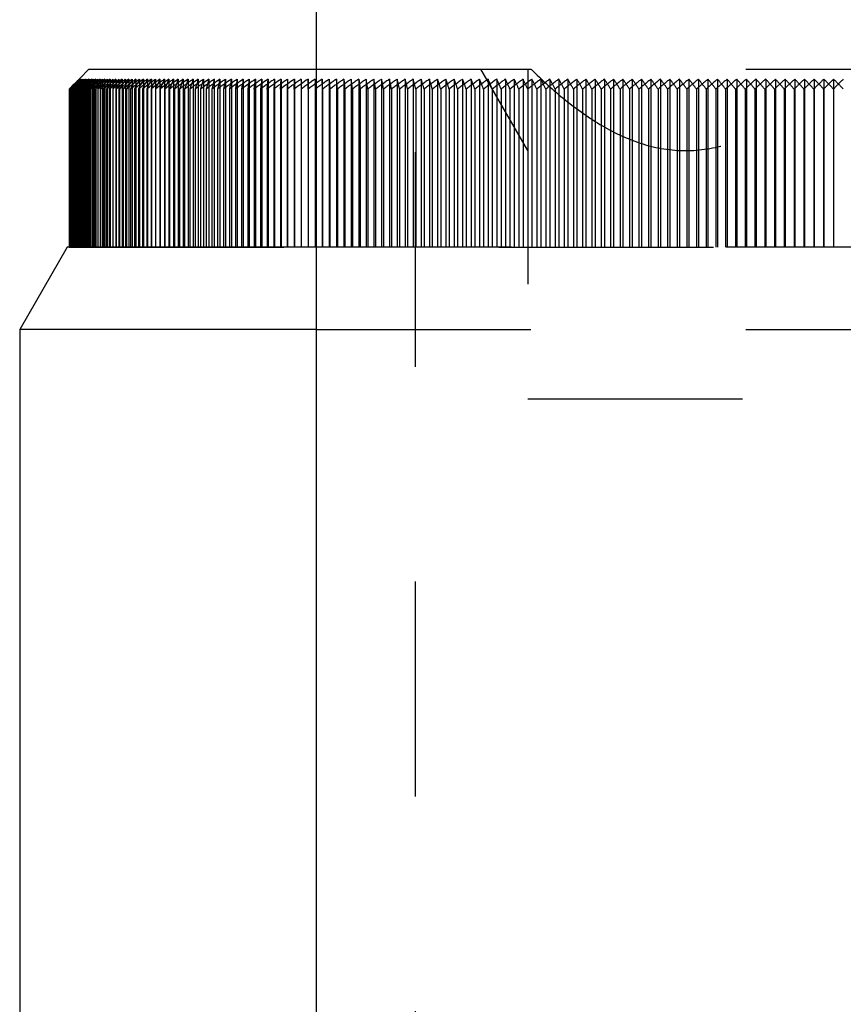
# Model space of a CAD drawing. Header units: millimetres. Extents: x 416 to 584, y 372 to 628.
# Tile 4 of 6: x 475 to 500, y 541 to 570. Entities that reach past the tile are written whole.
import ezdxf

# ---------------------------------------------------------------- set-up
doc = ezdxf.new("R2010")
doc.units = ezdxf.units.MM
doc.header["$LTSCALE"] = 65.185185
doc.linetypes.add('HIDDEN', pattern=[0.2, 0.1, -0.1])
for name, color, linetype in [('FASEN', 7, 'CONTINUOUS'), ('FLAECHEN', 7, 'CONTINUOUS'), ('KOERPER', 7, 'CONTINUOUS'), ('KONST.EL_MIT_GEO', 7, 'CONTINUOUS')]:
    doc.layers.add(name, color=color, linetype=linetype)

msp = doc.modelspace()

# ---------------------------------------------------------------- linework, layer by layer
at = {"layer": 'FASEN', "color": 7, "linetype": 'Continuous'}
for p, q in [((476.443, 563.5), (475, 561)), ((484, 563.5), (476.443, 563.5)), ((484, 561), (475, 561))]:
    msp.add_line(p, q, dxfattribs=at)
at = {"layer": 'FASEN', "color": 8, "linetype": 'HIDDEN'}
for p, q in [((516, 563.5), (484, 563.5)), ((484, 561), (516, 561))]:
    msp.add_line(p, q, dxfattribs=at)
at = {"layer": 'FLAECHEN', "color": 8, "linetype": 'HIDDEN'}
msp.add_line((487, 605.5), (487, 491.5), dxfattribs=at)
at = {"layer": 'FLAECHEN', "color": 7, "linetype": 'Continuous'}
for p, q in [((484, 604.5), (484, 479.5)), ((475, 561), (475, 511.572))]:
    msp.add_line(p, q, dxfattribs=at)
at = {"layer": 'KOERPER', "color": 7, "linetype": 'Continuous'}
msp.add_line((484, 604.5), (484, 479.5), dxfattribs=at)
at = {"layer": 'KONST.EL_MIT_GEO', "color": 8, "linetype": 'HIDDEN'}
for p, q in [((487, 605.5), (487, 491.5)), ((484, 568.9), (516, 568.9)), ((490.425, 566.432), (489, 568.9)), ((490.425, 568.9), (490.425, 558.9)), ((476.505, 568.301), (476.605, 568.402)), ((476.524, 568.301), (476.621, 568.402)), ((476.559, 568.301), (476.653, 568.402)), ((476.611, 568.402), (476.562, 568.352)), ((476.626, 568.426), (476.586, 568.386)), ((476.635, 568.402), (476.587, 568.352)), ((476.605, 568.402), (476.654, 568.453)), ((476.608, 568.301), (476.699, 568.402)), ((476.66, 568.452), (476.611, 568.402)), ((476.621, 568.402), (476.633, 568.415)), ((476.653, 568.453), (476.626, 568.426)), ((476.633, 568.415), (476.67, 568.453)), ((476.683, 568.452), (476.635, 568.402)), ((476.821, 568.621), (476.653, 568.453)), ((476.702, 568.502), (476.653, 568.453)), ((476.654, 568.453), (476.704, 568.503)), ((476.674, 568.402), (476.659, 568.386)), ((476.709, 568.502), (476.66, 568.452)), ((476.672, 568.301), (476.761, 568.402)), ((476.72, 568.452), (476.674, 568.402)), ((476.73, 568.502), (476.683, 568.452)), ((476.728, 568.402), (476.683, 568.352)), ((476.802, 568.602), (476.702, 568.502)), ((476.704, 568.503), (476.753, 568.552)), ((476.806, 568.602), (476.709, 568.502)), ((476.767, 568.502), (476.72, 568.452)), ((476.773, 568.452), (476.728, 568.402)), ((476.825, 568.602), (476.73, 568.502)), ((476.752, 568.301), (476.838, 568.402)), ((476.753, 568.552), (476.802, 568.602)), ((476.798, 568.402), (476.754, 568.352)), ((476.859, 568.602), (476.767, 568.502)), ((476.818, 568.502), (476.773, 568.452)), ((476.841, 568.452), (476.798, 568.402)), ((476.802, 568.602), (476.802, 563.5)), ((476.814, 568.602), (476.814, 563.5)), ((476.863, 568.552), (476.818, 568.502)), ((476.825, 568.602), (476.825, 563.5)), ((476.84, 568.602), (476.84, 563.5)), ((476.882, 568.402), (476.84, 568.352)), ((476.884, 568.502), (476.841, 568.452)), ((476.847, 568.301), (476.93, 568.402)), ((476.859, 568.602), (476.859, 563.5)), ((476.907, 568.602), (476.863, 568.552)), ((476.881, 568.602), (476.881, 563.5)), ((476.924, 568.452), (476.882, 568.402)), ((476.971, 568.602), (476.884, 568.502)), ((476.907, 568.602), (476.907, 563.5)), ((476.966, 568.502), (476.924, 568.452)), ((476.937, 568.602), (476.937, 563.5)), ((477.05, 568.602), (476.966, 568.502)), ((476.971, 568.602), (476.971, 563.5)), ((476.981, 568.402), (476.971, 568.389)), ((477.022, 568.452), (476.981, 568.402)), ((477.008, 568.602), (477.008, 563.5)), ((477.062, 568.502), (477.022, 568.452)), ((477.095, 568.402), (477.041, 568.332)), ((477.05, 568.602), (477.05, 563.5)), ((477.143, 568.602), (477.062, 568.502)), ((477.094, 568.602), (477.094, 563.5)), ((477.134, 568.452), (477.095, 568.402)), ((477.173, 568.502), (477.134, 568.452)), ((477.143, 568.602), (477.143, 563.5)), ((477.251, 568.602), (477.173, 568.502)), ((477.224, 568.402), (477.174, 568.335)), ((477.195, 568.602), (477.195, 563.5)), ((477.251, 568.602), (477.251, 563.5)), ((477.374, 568.602), (477.299, 568.502)), ((477.311, 568.602), (477.311, 563.5)), ((477.368, 568.402), (477.322, 568.338)), ((477.374, 568.602), (477.374, 568.301)), ((477.512, 568.602), (477.44, 568.502)), ((477.441, 568.602), (477.441, 563.5)), ((477.526, 568.402), (477.484, 568.341)), ((477.512, 568.602), (477.512, 563.5)), ((477.595, 568.502), (477.526, 568.402)), ((477.586, 568.602), (477.586, 563.5)), ((477.664, 568.602), (477.595, 568.502)), ((477.699, 568.402), (477.661, 568.344)), ((477.664, 568.602), (477.664, 563.5)), ((477.765, 568.502), (477.699, 568.402)), ((477.745, 568.602), (477.745, 563.5)), ((477.83, 568.602), (477.765, 568.502)), ((477.83, 568.602), (477.83, 563.5)), ((477.886, 568.402), (477.851, 568.346)), ((477.949, 568.502), (477.886, 568.402)), ((477.919, 568.602), (477.919, 563.5)), ((478.011, 568.602), (477.949, 568.502)), ((478.011, 568.602), (478.011, 563.5)), ((478.088, 568.402), (478.056, 568.348)), ((478.147, 568.502), (478.088, 568.402)), ((478.107, 568.602), (478.107, 563.5)), ((478.207, 568.602), (478.147, 568.502)), ((478.207, 568.602), (478.207, 563.5)), ((478.304, 568.402), (478.274, 568.35)), ((478.36, 568.502), (478.304, 568.402)), ((478.309, 568.602), (478.309, 563.5)), ((478.416, 568.602), (478.36, 568.502)), ((478.416, 568.602), (478.416, 563.5)), ((478.533, 568.402), (478.506, 568.351)), ((478.526, 568.602), (478.526, 563.5)), ((478.586, 568.502), (478.533, 568.402)), ((478.639, 568.602), (478.586, 568.502)), ((478.639, 568.602), (478.639, 563.5)), ((478.777, 568.402), (478.752, 568.352)), ((478.756, 568.602), (478.756, 563.5)), ((478.827, 568.502), (478.777, 568.402)), ((478.876, 568.602), (478.827, 568.502)), ((478.876, 568.602), (478.876, 563.5)), ((479, 568.602), (479, 563.5)), ((479.035, 568.402), (479.011, 568.352)), ((479.081, 568.502), (479.035, 568.402)), ((479.127, 568.602), (479.081, 568.502)), ((479.127, 568.602), (479.124, 568.301)), ((479.257, 568.602), (479.257, 563.5)), ((479.306, 568.402), (479.284, 568.352)), ((479.348, 568.502), (479.306, 568.402)), ((479.391, 568.602), (479.348, 568.502)), ((479.391, 568.602), (479.391, 563.5)), ((479.528, 568.602), (479.528, 563.5)), ((479.59, 568.402), (479.57, 568.352)), ((479.629, 568.502), (479.59, 568.402)), ((479.669, 568.602), (479.629, 568.502)), ((479.669, 568.602), (479.669, 563.5)), ((479.812, 568.602), (479.812, 563.5)), ((479.888, 568.402), (479.87, 568.352)), ((479.923, 568.502), (479.888, 568.402)), ((479.959, 568.602), (479.923, 568.502)), ((479.959, 568.602), (479.959, 563.5)), ((480.109, 568.602), (480.109, 563.5)), ((480.198, 568.402), (480.166, 568.301)), ((480.231, 568.502), (480.198, 568.402)), ((480.263, 568.602), (480.231, 568.502)), ((480.263, 568.602), (480.263, 563.5)), ((480.42, 568.602), (480.42, 563.5)), ((480.522, 568.402), (480.493, 568.301)), ((480.551, 568.502), (480.522, 568.402)), ((480.579, 568.602), (480.551, 568.502)), ((480.579, 568.602), (480.579, 563.5)), ((480.742, 568.602), (480.742, 563.5)), ((480.858, 568.402), (480.832, 568.301)), ((480.883, 568.502), (480.858, 568.402)), ((480.908, 568.602), (480.883, 568.502)), ((480.908, 568.602), (480.908, 563.5)), ((481.077, 568.602), (481.077, 563.5)), ((481.206, 568.402), (481.184, 568.301)), ((481.25, 568.602), (481.206, 568.402)), ((481.25, 568.602), (481.25, 563.5)), ((481.425, 568.602), (481.425, 563.5)), ((481.603, 568.602), (481.603, 563.5)), ((481.784, 568.602), (481.784, 563.5)), ((481.969, 568.602), (481.924, 568.301)), ((481.969, 568.602), (481.969, 563.5)), ((482.156, 568.602), (482.156, 563.5)), ((482.346, 568.602), (482.312, 568.301)), ((482.346, 568.602), (482.346, 563.5)), ((482.539, 568.602), (482.539, 563.5)), ((482.734, 568.602), (482.711, 568.301)), ((482.734, 568.602), (482.734, 563.5)), ((482.933, 568.602), (482.933, 563.5)), ((483.134, 568.602), (483.122, 568.301)), ((483.134, 568.602), (483.134, 563.5)), ((483.338, 568.602), (483.338, 563.5)), ((483.544, 568.602), (483.543, 568.301)), ((483.544, 568.602), (483.544, 563.5)), ((483.966, 568.602), (483.966, 563.5)), ((483.966, 568.602), (483.975, 568.301)), ((484.18, 568.602), (484, 568.474)), ((484.18, 568.602), (484.18, 563.5)), ((484.195, 568.301), (484.18, 568.602)), ((484.397, 568.602), (484.397, 563.5)), ((484.397, 568.602), (484.417, 568.301)), ((484.617, 568.602), (484.617, 563.5)), ((484.642, 568.301), (484.617, 568.602)), ((484.839, 568.602), (484.839, 563.5)), ((484.839, 568.602), (484.87, 568.301)), ((485.063, 568.602), (485.063, 563.5)), ((485.1, 568.301), (485.063, 568.602)), ((485.29, 568.602), (485.29, 563.5)), ((485.29, 568.602), (485.332, 568.301)), ((485.52, 568.602), (485.52, 563.5)), ((485.567, 568.301), (485.52, 568.602)), ((485.751, 568.602), (485.751, 563.5)), ((485.985, 568.602), (485.985, 563.5)), ((486.222, 568.602), (486.222, 563.5)), ((486.46, 568.602), (486.46, 563.5)), ((486.701, 568.602), (486.701, 563.5)), ((486.944, 568.602), (486.944, 563.5)), ((487.189, 568.602), (487.189, 563.5)), ((487.436, 568.602), (487.436, 563.5)), ((487.685, 568.602), (487.685, 563.5)), ((487.936, 568.602), (487.936, 563.5)), ((488.189, 568.602), (488.189, 563.5)), ((488.444, 568.602), (488.444, 563.5)), ((488.7, 568.602), (488.7, 563.5)), ((488.959, 568.602), (488.959, 563.5)), ((489.219, 568.602), (489.219, 563.5)), ((489.481, 568.602), (489.481, 563.5)), ((489.745, 568.602), (489.745, 563.5)), ((490.011, 568.602), (490.011, 563.5)), ((490.278, 568.602), (490.278, 563.5)), ((490.547, 568.602), (490.547, 563.5)), ((490.817, 568.602), (490.817, 563.5)), ((491.088, 568.602), (491.088, 563.5)), ((491.362, 568.602), (491.362, 563.5)), ((491.636, 568.602), (491.636, 563.5)), ((491.912, 568.602), (491.912, 563.5)), ((492.189, 568.602), (492.189, 563.5)), ((492.468, 568.602), (492.468, 563.5)), ((492.747, 568.602), (492.747, 563.5)), ((493.028, 568.602), (493.028, 563.5)), ((493.31, 568.602), (493.31, 563.5)), ((493.593, 568.602), (493.593, 563.5)), ((493.877, 568.602), (493.877, 563.5)), ((494.162, 568.602), (494.162, 563.5)), ((494.448, 568.602), (494.448, 563.5)), ((494.735, 568.602), (494.735, 563.5)), ((495.023, 568.602), (495.023, 563.5)), ((495.312, 568.602), (495.312, 563.5)), ((495.601, 568.602), (495.601, 563.5)), ((495.891, 568.602), (495.891, 563.5)), ((496.182, 568.602), (496.182, 563.5)), ((496.473, 568.602), (496.473, 563.5)), ((496.765, 568.602), (496.765, 563.5)), ((497.057, 568.602), (497.057, 563.5)), ((497.35, 568.602), (497.35, 563.5)), ((497.644, 568.602), (497.644, 563.5)), ((497.937, 568.602), (497.937, 563.5)), ((498.231, 568.602), (498.231, 563.5)), ((498.526, 568.602), (498.526, 563.5)), ((498.82, 568.602), (498.82, 563.5)), ((499.115, 568.602), (499.115, 563.5)), ((499.41, 568.602), (499.41, 563.5)), ((499.705, 568.602), (499.705, 563.5)), ((476.513, 568.312), (476.502, 568.301)), ((476.53, 568.329), (476.513, 568.312)), ((476.535, 568.324), (476.513, 568.301)), ((476.513, 568.301), (476.513, 563.5)), ((476.552, 568.352), (476.53, 568.329)), ((476.562, 568.352), (476.535, 568.324)), ((476.548, 568.31), (476.54, 568.301)), ((476.54, 568.301), (476.54, 563.5)), ((476.572, 568.335), (476.548, 568.31)), ((476.586, 568.386), (476.552, 568.352)), ((476.587, 568.352), (476.572, 568.335)), ((476.593, 568.314), (476.581, 568.301)), ((476.581, 568.301), (476.581, 563.5)), ((476.628, 568.352), (476.593, 568.314)), ((476.659, 568.386), (476.628, 568.352)), ((476.653, 568.318), (476.638, 568.301)), ((476.638, 568.301), (476.638, 563.5)), ((476.683, 568.352), (476.653, 568.318)), ((476.728, 568.321), (476.71, 568.301)), ((476.71, 568.301), (476.71, 563.5)), ((476.754, 568.352), (476.728, 568.321)), ((476.817, 568.325), (476.798, 568.301)), ((476.798, 568.301), (476.798, 563.5)), ((476.84, 568.352), (476.817, 568.325)), ((476.922, 568.328), (476.9, 568.301)), ((476.9, 568.301), (476.9, 563.5)), ((476.971, 568.389), (476.922, 568.328)), ((477.041, 568.332), (477.017, 568.301)), ((477.017, 568.301), (477.017, 563.5)), ((477.174, 568.335), (477.149, 568.301)), ((477.149, 568.301), (477.149, 563.5)), ((477.322, 568.338), (477.295, 568.301)), ((477.295, 568.301), (477.295, 563.5)), ((477.484, 568.341), (477.457, 568.301)), ((477.457, 568.301), (477.457, 563.5)), ((477.661, 568.344), (477.633, 568.301)), ((477.633, 568.301), (477.633, 563.5)), ((477.851, 568.346), (477.823, 568.301)), ((477.823, 568.301), (477.823, 563.5)), ((478.056, 568.348), (478.028, 568.301)), ((478.028, 568.301), (478.028, 563.5)), ((478.274, 568.35), (478.247, 568.301)), ((478.247, 568.301), (478.247, 563.5)), ((478.506, 568.351), (478.48, 568.301)), ((478.48, 568.301), (478.48, 563.5)), ((478.752, 568.352), (478.727, 568.301)), ((478.727, 568.301), (478.727, 563.5)), ((479.011, 568.352), (478.988, 568.301)), ((478.988, 568.301), (478.988, 563.5)), ((479.284, 568.352), (479.263, 568.301)), ((479.263, 568.301), (479.263, 563.5)), ((479.57, 568.352), (479.55, 568.301)), ((479.55, 568.301), (479.55, 563.5)), ((479.87, 568.352), (479.852, 568.301)), ((479.852, 568.301), (479.852, 563.5)), ((480.166, 568.301), (480.166, 563.5)), ((480.493, 568.301), (480.493, 563.5)), ((480.832, 568.301), (480.832, 563.5)), ((481.184, 568.301), (481.184, 563.5)), ((481.548, 568.301), (481.548, 563.5)), ((481.924, 568.301), (481.924, 563.5)), ((482.312, 568.301), (482.312, 563.5)), ((482.711, 568.301), (482.711, 563.5)), ((483.122, 568.301), (483.122, 563.5)), ((483.975, 568.301), (483.975, 563.5)), ((484.195, 568.301), (484.195, 563.5)), ((484.417, 568.301), (484.417, 563.5)), ((484.642, 568.301), (484.642, 563.5)), ((484.87, 568.301), (484.87, 563.5)), ((485.1, 568.301), (485.1, 563.5)), ((485.332, 568.301), (485.332, 563.5)), ((485.567, 568.301), (485.567, 563.5)), ((485.804, 568.301), (485.804, 563.5)), ((486.043, 568.301), (486.043, 563.5)), ((486.285, 568.301), (486.285, 563.5)), ((486.528, 568.301), (486.528, 563.5)), ((486.774, 568.301), (486.774, 563.5)), ((487.022, 568.301), (487.022, 563.5)), ((487.273, 568.301), (487.273, 563.5)), ((487.525, 568.301), (487.525, 563.5)), ((487.779, 568.301), (487.779, 563.5)), ((488.036, 568.301), (488.036, 563.5)), ((488.294, 568.301), (488.294, 563.5)), ((488.554, 568.301), (488.554, 563.5)), ((488.816, 568.301), (488.816, 563.5)), ((489.08, 568.301), (489.08, 563.5)), ((489.345, 568.301), (489.345, 563.5)), ((489.612, 568.301), (489.612, 563.5)), ((489.881, 568.301), (489.881, 563.5)), ((490.152, 568.301), (490.152, 563.5)), ((490.698, 568.301), (490.698, 563.5)), ((490.973, 568.301), (490.973, 563.5)), ((491.25, 568.301), (491.25, 563.5)), ((491.528, 568.301), (491.528, 563.5)), ((491.807, 568.301), (491.807, 563.5)), ((492.088, 568.301), (492.088, 563.5)), ((492.37, 568.301), (492.37, 563.5)), ((492.653, 568.301), (492.653, 563.5)), ((492.938, 568.301), (492.938, 563.5)), ((493.223, 568.301), (493.223, 563.5)), ((493.51, 568.301), (493.51, 563.5)), ((493.798, 568.301), (493.798, 563.5)), ((494.087, 568.301), (494.087, 563.5)), ((494.376, 568.301), (494.376, 563.5)), ((494.667, 568.301), (494.667, 563.5)), ((494.959, 568.301), (494.959, 563.5)), ((495.251, 568.301), (495.251, 563.5)), ((495.544, 568.301), (495.544, 563.5)), ((495.838, 568.301), (495.838, 563.5)), ((496.132, 568.301), (496.132, 563.5)), ((496.427, 568.301), (496.427, 563.5)), ((496.723, 568.301), (496.723, 563.5)), ((497.019, 568.301), (497.019, 563.5)), ((497.316, 568.301), (497.316, 563.5)), ((497.613, 568.301), (497.613, 563.5)), ((497.911, 568.301), (497.911, 563.5)), ((498.208, 568.301), (498.208, 563.5)), ((498.507, 568.301), (498.507, 563.5)), ((498.805, 568.301), (498.805, 563.5)), ((499.104, 568.301), (499.104, 563.5)), ((499.402, 568.301), (499.402, 563.5)), ((476.502, 563.5), (523.498, 563.5)), ((490.425, 558.9), (509.575, 558.9))]:
    msp.add_line(p, q, dxfattribs=at)
at = {"layer": 'KONST.EL_MIT_GEO', "color": 7, "linetype": 'Continuous'}
for p, q in [((477.1, 568.9), (476.821, 568.621)), ((477.1, 568.9), (484, 568.9)), ((476.608, 568.402), (476.557, 568.352)), ((476.643, 568.415), (476.577, 568.352)), ((476.66, 568.452), (476.608, 568.402)), ((476.661, 568.397), (476.613, 568.352)), ((476.683, 568.452), (476.643, 568.415)), ((476.653, 568.402), (476.7, 568.453)), ((476.711, 568.502), (476.66, 568.452)), ((476.72, 568.452), (476.661, 568.397)), ((476.738, 568.42), (476.663, 568.352)), ((476.67, 568.453), (476.718, 568.503)), ((476.735, 568.502), (476.683, 568.452)), ((476.7, 568.453), (476.747, 568.503)), ((476.814, 568.602), (476.711, 568.502)), ((476.718, 568.503), (476.814, 568.602)), ((476.774, 568.502), (476.72, 568.452)), ((476.84, 568.602), (476.735, 568.502)), ((476.773, 568.452), (476.738, 568.42)), ((476.747, 568.503), (476.84, 568.602)), ((476.761, 568.402), (476.805, 568.453)), ((476.828, 568.502), (476.773, 568.452)), ((476.881, 568.602), (476.774, 568.502)), ((476.79, 568.503), (476.881, 568.602)), ((476.805, 568.453), (476.849, 568.503)), ((476.867, 568.402), (476.805, 568.348)), ((476.937, 568.602), (476.828, 568.502)), ((476.838, 568.402), (476.881, 568.453)), ((476.849, 568.503), (476.937, 568.602)), ((476.881, 568.453), (476.923, 568.503)), ((477.008, 568.602), (476.897, 568.502)), ((476.963, 568.402), (476.905, 568.352)), ((476.923, 568.503), (477.008, 568.602)), ((476.93, 568.402), (476.971, 568.453)), ((476.956, 568.301), (477.036, 568.402)), ((476.971, 568.453), (477.012, 568.503)), ((477.094, 568.602), (476.981, 568.502)), ((477.012, 568.503), (477.094, 568.602)), ((477.036, 568.402), (477.076, 568.453)), ((477.076, 568.453), (477.116, 568.503)), ((477.195, 568.602), (477.079, 568.502)), ((477.081, 568.301), (477.158, 568.402)), ((477.116, 568.503), (477.195, 568.602)), ((477.311, 568.602), (477.193, 568.502)), ((477.22, 568.301), (477.294, 568.402)), ((477.235, 568.503), (477.311, 568.602)), ((477.441, 568.602), (477.321, 568.502)), ((477.368, 568.503), (477.441, 568.602)), ((477.374, 568.301), (477.445, 568.402)), ((477.586, 568.602), (477.464, 568.502)), ((477.516, 568.503), (477.586, 568.602)), ((477.543, 568.301), (477.611, 568.402)), ((477.745, 568.602), (477.622, 568.502)), ((477.678, 568.503), (477.745, 568.602)), ((477.726, 568.301), (477.791, 568.402)), ((477.847, 568.397), (477.726, 568.301)), ((477.919, 568.602), (477.794, 568.502)), ((477.855, 568.503), (477.919, 568.602)), ((477.924, 568.301), (477.985, 568.402)), ((478.053, 568.402), (477.924, 568.301)), ((478.107, 568.602), (477.981, 568.502)), ((478.046, 568.503), (478.107, 568.602)), ((478.136, 568.301), (478.194, 568.402)), ((478.266, 568.402), (478.136, 568.301)), ((478.309, 568.602), (478.196, 568.514)), ((478.252, 568.503), (478.309, 568.602)), ((478.362, 568.301), (478.417, 568.402)), ((478.494, 568.402), (478.362, 568.301)), ((478.471, 568.503), (478.526, 568.602)), ((478.763, 568.423), (478.602, 568.301)), ((478.602, 568.301), (478.654, 568.402)), ((479.027, 568.43), (478.856, 568.301)), ((482.117, 568.301), (482.156, 568.602)), ((482.51, 568.301), (482.539, 568.602)), ((482.915, 568.301), (482.933, 568.602)), ((483.331, 568.301), (483.338, 568.602)), ((483.754, 568.602), (483.754, 563.5)), ((483.758, 568.301), (483.754, 568.602)), ((476.515, 568.31), (476.505, 568.301)), ((476.505, 568.301), (476.505, 563.5)), ((476.532, 568.327), (476.515, 568.31)), ((476.542, 568.318), (476.524, 568.301)), ((476.524, 568.301), (476.524, 563.5)), ((476.557, 568.352), (476.532, 568.327)), ((476.568, 568.343), (476.542, 568.318)), ((476.585, 568.326), (476.559, 568.301)), ((476.559, 568.301), (476.559, 563.5)), ((476.577, 568.352), (476.568, 568.343)), ((476.613, 568.352), (476.585, 568.326)), ((476.643, 568.333), (476.608, 568.301)), ((476.608, 568.301), (476.608, 563.5)), ((476.663, 568.352), (476.643, 568.333)), ((476.716, 568.34), (476.672, 568.301)), ((476.672, 568.301), (476.672, 563.5)), ((476.729, 568.352), (476.716, 568.34)), ((476.805, 568.348), (476.752, 568.301)), ((476.752, 568.301), (476.752, 563.5)), ((476.905, 568.352), (476.847, 568.301)), ((476.847, 568.301), (476.847, 563.5)), ((477.016, 568.352), (476.956, 568.301)), ((476.956, 568.301), (476.956, 563.5)), ((477.141, 568.352), (477.081, 568.301)), ((477.081, 568.301), (477.081, 563.5)), ((477.281, 568.352), (477.22, 568.301)), ((477.22, 568.301), (477.22, 563.5)), ((477.436, 568.352), (477.374, 568.301)), ((477.374, 568.301), (477.374, 563.5)), ((477.654, 568.39), (477.543, 568.301)), ((477.543, 568.301), (477.543, 563.5)), ((477.726, 568.301), (477.726, 563.5)), ((477.924, 568.301), (477.924, 563.5)), ((478.136, 568.301), (478.136, 563.5)), ((478.362, 568.301), (478.362, 563.5)), ((478.602, 568.301), (478.602, 563.5)), ((478.856, 568.301), (478.856, 563.5)), ((479.124, 568.301), (479.124, 563.5)), ((479.405, 568.301), (479.405, 563.5)), ((479.699, 568.301), (479.699, 563.5)), ((480.007, 568.301), (480.007, 563.5)), ((480.328, 568.301), (480.328, 563.5)), ((480.661, 568.301), (480.661, 563.5)), ((481.007, 568.301), (481.007, 563.5)), ((481.365, 568.301), (481.365, 563.5)), ((481.735, 568.301), (481.735, 563.5)), ((482.117, 568.301), (482.117, 563.5)), ((482.51, 568.301), (482.51, 563.5)), ((482.915, 568.301), (482.915, 563.5)), ((483.331, 568.301), (483.331, 563.5)), ((483.758, 568.301), (483.758, 563.5)), ((475, 561), (475, 511.572))]:
    msp.add_line(p, q, dxfattribs=at)
at = {"layer": 'KONST.EL_MIT_GEO', "color": 8, "linetype": 'HIDDEN'}
for centre, radius, start, end in [((524.668, 519.929), 68.262, 134.51844, 134.87802), ((524.711, 518.728), 69.141, 133.83485, 134.19422), ((524.793, 517.532), 70.041, 133.18592, 133.5449), ((524.91, 516.345), 70.958, 132.57034, 132.92879), ((525.06, 515.169), 71.886, 131.98689, 132.34468), ((525.238, 514.009), 72.819, 131.43439, 131.79141), ((525.444, 512.865), 73.753, 130.91171, 131.26788), ((525.673, 511.743), 74.683, 130.41778, 130.77304), ((525.924, 510.643), 75.606, 129.95159, 130.3059), ((526.194, 509.571), 76.516, 129.5122, 129.86553), ((526.821, 531.293), 61.943, 143.0796, 143.19551), ((526.483, 508.527), 77.41, 129.09871, 129.45103), ((527.582, 532.358), 61.811, 144.21437, 144.32885), ((526.788, 507.515), 78.284, 128.71026, 129.06157), ((527.108, 506.538), 79.135, 128.34608, 128.69638), ((527.44, 505.598), 79.959, 128.00542, 128.35473), ((527.785, 504.697), 80.754, 127.68759, 128.03593), ((528.141, 503.838), 81.516, 127.39195, 127.73935), ((528.506, 503.022), 82.242, 127.1179, 127.4644), ((528.879, 502.253), 82.93, 126.8649, 127.21053), ((529.26, 501.532), 83.578, 126.63244, 126.97725), ((529.648, 500.861), 84.183, 126.42006, 126.7641), ((530.041, 500.242), 84.743, 126.22733, 126.57066), ((530.44, 499.676), 85.256, 126.05388, 126.39655), ((530.843, 499.164), 85.72, 125.89936, 126.24144), ((531.249, 498.709), 86.135, 125.76347, 126.10502), ((531.658, 498.311), 86.498, 125.64594, 125.98703), ((532.07, 497.971), 86.808, 125.54655, 125.88724), ((532.484, 497.691), 87.064, 125.46509, 125.80545), ((616.981, 543.715), 137.646, 169.58346, 169.71073), ((532.899, 497.47), 87.266, 125.40142, 125.74152), ((533.315, 497.31), 87.413, 125.35541, 125.69532), ((533.732, 497.21), 87.504, 125.32696, 125.66676), ((534.15, 497.172), 87.539, 125.31603, 125.65578), ((534.567, 497.195), 87.518, 125.32259, 125.66237), ((534.984, 497.279), 87.441, 125.34665, 125.68653), ((535.053, 497.409), 87.249, 125.31542, 125.65568), ((535.4, 497.424), 87.308, 125.38827, 125.72831), ((535.47, 497.584), 87.088, 125.36581, 125.70628), ((535.816, 497.63), 87.12, 125.44752, 125.7878), ((535.885, 497.819), 86.873, 125.43387, 125.77462), ((536.231, 497.896), 86.877, 125.52451, 125.86511), ((536.3, 498.115), 86.603, 125.51975, 125.86084), ((343.903, 543.791), 144.002, 9.79992, 9.92139), ((536.646, 498.221), 86.58, 125.6194, 125.96038), ((356.102, 543.613), 132.266, 10.75736, 10.89026), ((536.714, 498.469), 86.279, 125.62359, 125.9651), ((366.838, 543.466), 122.001, 11.74551, 11.88983), ((537.059, 498.604), 86.23, 125.73237, 126.0738), ((375.256, 543.259), 114.055, 12.68312, 12.83833), ((537.128, 498.881), 85.904, 125.74562, 126.0876), ((382.984, 543.083), 106.81, 13.65675, 13.82285), ((537.472, 499.045), 85.829, 125.86365, 126.20559), ((389.108, 542.846), 101.169, 14.57239, 14.74878), ((537.54, 499.35), 85.477, 125.88606, 126.22859), ((394.932, 542.642), 95.84, 15.52916, 15.71587), ((537.884, 499.543), 85.376, 126.01348, 126.35601), ((399.562, 542.377), 91.703, 16.42096, 16.61733), ((537.952, 499.875), 85, 126.04519, 126.38833), ((404.104, 542.145), 87.668, 17.3588, 17.56487), ((538.295, 500.095), 84.875, 126.18217, 126.52534), ((407.71, 541.852), 84.568, 18.22519, 18.44026), ((538.363, 500.454), 84.476, 126.22333, 126.56715), ((411.349, 541.593), 81.448, 19.14229, 19.36642), ((538.706, 500.701), 84.327, 126.37005, 126.71391), ((414.221, 541.272), 79.094, 19.982, 20.21444), ((538.774, 501.085), 83.905, 126.42083, 126.76537), ((417.201, 540.987), 76.647, 20.87685, 21.11768), ((539.117, 501.36), 83.733, 126.57748, 126.92209), ((419.531, 540.64), 74.847, 21.68887, 21.93733), ((539.185, 501.769), 83.29, 126.63808, 126.9834), ((422.016, 540.33), 72.908, 22.56021, 22.8164), ((539.527, 502.068), 83.096, 126.80488, 127.1503), ((423.935, 539.956), 71.533, 23.34382, 23.60695), ((539.596, 502.501), 82.632, 126.87551, 127.22166), ((426.038, 539.621), 69.989, 24.19065, 24.46087), ((539.939, 502.826), 82.418, 127.0527, 127.39897), ((427.638, 539.223), 68.945, 24.94537, 25.22186), ((540.008, 503.281), 81.935, 127.13359, 127.48062), ((429.442, 538.865), 67.714, 25.76696, 26.04989), ((540.351, 503.63), 81.701, 127.32143, 127.6686), ((430.791, 538.442), 66.936, 26.49254, 26.7811), ((540.422, 504.107), 81.2, 127.41285, 127.76079), ((432.356, 538.062), 65.957, 27.28836, 27.58275), ((540.764, 504.478), 80.948, 127.61162, 127.95973), ((433.502, 537.615), 65.394, 27.98475, 28.28414), ((540.836, 504.976), 80.43, 127.71384, 128.06274), ((434.874, 537.214), 64.622, 28.75451, 29.05914), ((541.18, 505.369), 80.161, 127.92385, 128.27291), ((435.856, 536.746), 64.236, 29.42185, 29.73089), ((541.254, 505.886), 79.628, 128.03717, 128.38705), ((437.07, 536.324), 63.636, 30.16541, 30.47914), ((541.598, 506.299), 79.344, 128.25874, 128.60879), ((437.916, 535.835), 63.398, 30.80399, 31.12158), ((541.674, 506.835), 78.797, 128.3835, 128.73437), ((438.999, 535.394), 62.941, 31.52141, 31.84316), ((542.02, 507.268), 78.499, 128.61697, 128.96803), ((439.734, 534.885), 62.828, 32.13166, 32.45674), ((542.099, 507.82), 77.941, 128.75353, 129.10541), ((440.707, 534.427), 62.493, 32.8231, 33.15187), ((542.447, 508.271), 77.631, 128.99928, 129.35135), ((441.348, 533.898), 62.485, 33.40555, 33.73717), ((542.528, 508.839), 77.062, 129.14802, 129.50091), ((442.23, 533.424), 62.255, 34.07134, 34.40619), ((542.879, 509.307), 76.741, 129.40644, 129.75951), ((442.79, 532.878), 62.338, 34.62661, 34.96387), ((542.964, 509.89), 76.164, 129.56776, 129.92165), ((443.595, 532.389), 62.197, 35.26714, 35.60722), ((543.318, 510.373), 75.835, 129.83927, 130.19334), ((444.088, 531.827), 62.358, 35.79592, 36.138), ((543.407, 510.968), 75.251, 130.01362, 130.36849), ((444.826, 531.325), 62.294, 36.41168, 36.7562), ((543.765, 511.466), 74.915, 130.29867, 130.6537), ((445.262, 530.748), 62.523, 36.91472, 37.26088), ((543.859, 512.072), 74.326, 130.48651, 130.84233), ((445.944, 530.233), 62.525, 37.50626, 37.85452), ((544.221, 512.583), 73.986, 130.78557, 131.14152), ((446.33, 529.642), 62.813, 37.98434, 38.3339), ((544.321, 513.2), 73.395, 130.9874, 131.34411), ((446.963, 529.117), 62.873, 38.55227, 38.90362), ((544.689, 513.721), 73.053, 131.30097, 131.65778), ((447.306, 528.514), 63.213, 39.00618, 39.35854), ((544.795, 514.346), 72.461, 131.51731, 131.87486), ((447.898, 527.979), 63.323, 39.55114, 39.905), ((545.17, 514.878), 72.119, 131.84591, 132.20352), ((448.204, 527.366), 63.707, 39.98172, 40.33632), ((545.284, 515.51), 71.529, 132.07734, 132.43562), ((448.76, 526.824), 63.86, 40.50436, 40.86022), ((545.666, 516.05), 71.189, 132.42152, 132.77981), ((449.034, 526.201), 64.283, 40.91242, 41.26878), ((545.79, 516.688), 70.604, 132.66861, 133.02753), ((449.558, 525.652), 64.474, 41.41344, 41.77083), ((546.181, 517.235), 70.269, 133.02895, 133.38781), ((449.804, 525.023), 64.93, 41.79979, 42.15747), ((546.314, 517.876), 69.691, 133.29234, 133.65176), ((450.302, 524.469), 65.153, 42.27986, 42.63839), ((546.716, 518.428), 69.364, 133.66942, 134.02871), ((450.524, 523.833), 65.639, 42.64532, 43.00394), ((546.861, 519.073), 68.795, 133.94976, 134.30953), ((450.998, 523.276), 65.89, 43.10514, 43.46443), ((547.275, 519.629), 68.48, 134.34422, 134.70377), ((451.198, 522.636), 66.4, 43.45048, 43.80971), ((547.433, 520.274), 67.923, 134.6422, 135.00213), ((451.652, 522.077), 66.674, 43.89074, 44.25048), ((547.861, 520.832), 67.622, 135.05468, 135.41428)]:
    msp.add_arc(centre, radius, start, end, dxfattribs=at)
at = {"layer": 'KONST.EL_MIT_GEO', "color": 7, "linetype": 'Continuous'}
for centre, radius, start, end in [((498.992, 548.3), 30.018, 137.6993, 137.9581), ((525.063, 514.582), 72.301, 131.774, 131.9529), ((524.897, 513.837), 72.693, 131.23599, 131.35573), ((525.114, 512.712), 73.619, 130.72765, 130.84709), ((525.708, 511.19), 75.09, 130.24793, 130.42553), ((525.968, 510.105), 76.005, 129.79508, 129.97219), ((500.151, 550.942), 28.871, 142.5364, 142.7872), ((526.246, 509.048), 76.906, 129.36855, 129.54517), ((500.549, 551.441), 28.783, 143.6459, 143.8939), ((526.542, 508.021), 77.789, 128.96749, 129.14361), ((501.018, 551.927), 28.759, 144.8061, 145.0508), ((501.568, 552.4), 28.81, 146.0185, 146.2592), ((526.576, 507.375), 78.206, 128.59077, 128.72204), ((502.21, 552.857), 28.948, 147.2841, 147.5202), ((526.855, 506.479), 78.966, 128.23821, 128.36132), ((502.959, 553.298), 29.186, 148.6041, 148.8349), ((527.123, 505.654), 79.657, 127.89526, 128.02599), ((503.832, 553.721), 29.544, 149.9791, 150.204), ((527.248, 505.07), 80.064, 127.48471, 127.71905), ((504.851, 554.126), 30.043, 151.4099, 151.628), ((527.608, 504.241), 80.801, 127.20008, 127.4338), ((515.769, 549.548), 41.63, 152.7613, 153.0702), ((527.89, 503.572), 81.358, 126.9366, 127.14533), ((540.671, 539.032), 68.394, 154.38307, 154.66269), ((528.245, 502.865), 81.983, 126.69402, 126.89503), ((529.316, 501.252), 83.755, 126.47327, 126.81801), ((543.951, 539.777), 70.825, 155.98413, 156.25073), ((529.707, 500.607), 84.337, 126.27088, 126.61487), ((547.909, 540.473), 73.94, 157.64019, 157.89244), ((530.102, 500.014), 84.874, 126.08793, 126.43124), ((552.736, 541.119), 77.931, 159.34993, 159.5865), ((530.503, 499.476), 85.362, 125.92408, 126.26676), ((558.701, 541.712), 83.064, 161.1115, 161.33104), ((530.907, 498.993), 85.802, 125.77899, 126.12111), ((566.195, 542.251), 89.732, 162.92251, 163.12368), ((531.315, 498.566), 86.19, 125.65239, 125.99401), ((575.82, 542.734), 98.534, 164.77998, 164.96149), ((531.725, 498.198), 86.527, 125.54402, 125.8852), ((588.535, 543.161), 110.428, 166.68033, 166.84095), ((532.138, 497.888), 86.81, 125.45367, 125.79449), ((605.986, 543.53), 127.059, 168.61944, 168.75801), ((532.553, 497.637), 87.039, 125.38117, 125.72169), ((631.237, 543.84), 151.49, 170.59257, 170.70808), ((532.968, 497.447), 87.214, 125.32637, 125.66667), ((533.385, 497.317), 87.332, 125.28917, 125.62932), ((533.802, 497.248), 87.396, 125.2695, 125.60957), ((534.219, 497.241), 87.403, 125.26731, 125.60737), ((535.237, 496.454), 88.386, 125.42896, 125.62192)]:
    msp.add_arc(centre, radius, start, end, dxfattribs=at)
at = {"layer": 'KONST.EL_MIT_GEO', "color": 8, "linetype": 'HIDDEN'}
msp.add_open_spline([(490.523, 568.9), (490.855, 568.574), (491.538, 567.952), (492.657, 567.154), (493.884, 566.579), (495.213, 566.359), (496.541, 566.579), (497.768, 567.154), (498.887, 567.952), (499.57, 568.574), (499.902, 568.9)], degree=3, knots=[0, 0, 0, 0, 0.128553, 0.254977, 0.378673, 0.5, 0.621328, 0.745023, 0.871447, 1, 1, 1, 1], dxfattribs=at)
msp.add_open_spline([(500, 568.3), (499.902, 568.401), (499.804, 568.502), (499.705, 568.602)], degree=3, dxfattribs=at)

doc.saveas('drawing.dxf')
